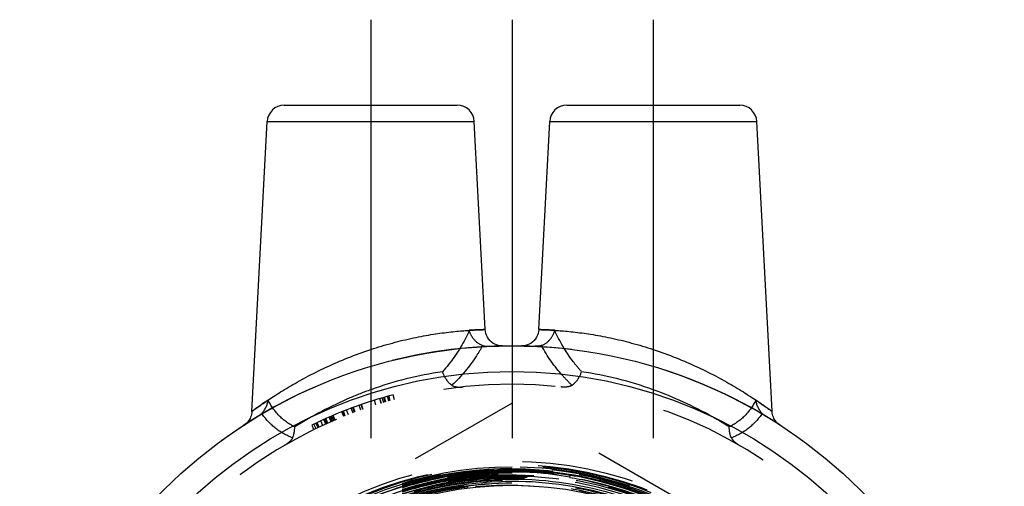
# Model space of a CAD drawing. Header units: millimetres. Extents: x 466.2 to 533.8, y 459.2 to 540.8.
# Tile 3 of 3: x 471.2 to 528.8, y 513.5 to 540.8. Entities that reach past the tile are written whole.
import ezdxf

# ---------------------------------------------------------------- set-up
doc = ezdxf.new("R2010")
doc.units = ezdxf.units.MM
doc.header["$LTSCALE"] = 65.185185
doc.linetypes.add('CENTER', pattern=[0.6, 0.375, -0.075, 0.075, -0.075])
doc.linetypes.add('HIDDEN', pattern=[0.2, 0.1, -0.1])
for name, color, linetype in [('ACHSEN_S', 7, 'CONTINUOUS'), ('FASEN', 7, 'CONTINUOUS'), ('KOERPER', 7, 'CONTINUOUS'), ('KONST.EL_MIT_GEO', 7, 'CONTINUOUS')]:
    doc.layers.add(name, color=color, linetype=linetype)

msp = doc.modelspace()

# ---------------------------------------------------------------- linework, layer by layer
at = {"layer": 'ACHSEN_S', "color": 2, "linetype": 'CENTER'}
msp.add_line((500, 540.775), (500, 459.161), dxfattribs=at)
at = {"layer": 'FASEN', "color": 7, "linetype": 'Continuous'}
for radius in [28.75, 27.25]:
    msp.add_circle((500, 492.975), radius, dxfattribs=at)
at = {"layer": 'KOERPER', "color": 2, "linetype": 'CENTER'}
for p, q in [((491.75, 540.775), (491.75, 513.158)), ((508.25, 540.775), (508.25, 512.51))]:
    msp.add_line(p, q, dxfattribs=at)
at = {"layer": 'KOERPER', "color": 8, "linetype": 'HIDDEN'}
msp.add_circle((500, 492.975), 28.75, dxfattribs=at)
at = {"layer": 'KONST.EL_MIT_GEO', "color": 7, "linetype": 'Continuous'}
for p, q in [((486.699, 535.775), (496.801, 535.775)), ((503.199, 535.775), (513.301, 535.775)), ((484.812, 517.885), (485.7, 534.827)), ((485.7, 534.827), (497.8, 534.827)), ((498.437, 522.667), (497.8, 534.827)), ((501.563, 522.667), (502.2, 534.827)), ((502.2, 534.827), (514.3, 534.827)), ((515.187, 517.895), (514.3, 534.827))]:
    msp.add_line(p, q, dxfattribs=at)
at = {"layer": 'KONST.EL_MIT_GEO', "color": 8, "linetype": 'HIDDEN'}
for p, q in [((492.506, 518.393), (492.421, 518.681)), ((492.596, 518.42), (492.512, 518.708)), ((492.633, 518.43), (492.549, 518.719)), ((492.815, 518.482), (492.734, 518.771)), ((492.826, 518.486), (492.745, 518.774)), ((492.885, 518.502), (492.804, 518.791)), ((493.141, 518.572), (493.064, 518.862)), ((500, 518.378), (478, 505.677)), ((490.715, 517.795), (490.61, 518.076)), ((490.807, 517.829), (490.703, 518.111)), ((490.848, 517.845), (490.745, 518.126)), ((491.18, 517.964), (491.08, 518.247)), ((491.289, 518.003), (491.191, 518.286)), ((491.306, 518.008), (491.207, 518.292)), ((492.054, 518.256), (491.964, 518.542)), ((492.367, 518.352), (492.28, 518.639)), ((492.377, 518.355), (492.291, 518.642)), ((522, 505.677), (500, 518.378)), ((489.434, 517.277), (489.314, 517.552)), ((489.479, 517.297), (489.36, 517.572)), ((489.493, 517.303), (489.374, 517.578)), ((489.567, 517.335), (489.449, 517.611)), ((489.64, 517.366), (489.523, 517.642)), ((489.668, 517.378), (489.551, 517.654)), ((490.183, 517.589), (490.072, 517.868)), ((490.226, 517.607), (490.115, 517.885)), ((490.261, 517.62), (490.151, 517.899)), ((490.448, 517.693), (490.34, 517.973)), ((488.304, 517.088), (488.435, 516.818)), ((488.558, 516.878), (488.429, 517.148)), ((488.679, 516.935), (488.551, 517.206)), ((488.568, 517.214), (488.696, 516.943)), ((488.745, 516.966), (488.618, 517.238)), ((488.955, 517.064), (488.83, 517.336)), ((489.13, 517.143), (489.007, 517.417)), ((489.19, 517.17), (489.067, 517.444)), ((489.243, 517.194), (489.122, 517.468)), ((503.385, 514.037), (503.409, 514.191))]:
    msp.add_line(p, q, dxfattribs=at)
at = {"layer": 'KONST.EL_MIT_GEO', "color": 7, "linetype": 'Continuous'}
for points in [[(499.452, 521.72), (499.333, 521.725), (499.215, 521.744), (499.101, 521.777), (498.991, 521.824), (498.888, 521.883), (498.792, 521.954), (498.706, 522.036), (498.63, 522.128), (498.565, 522.228), (498.513, 522.335), (498.473, 522.447), (498.448, 522.563), (498.437, 522.667)], [(501.563, 522.667), (501.552, 522.563), (501.527, 522.447), (501.487, 522.335), (501.435, 522.228), (501.37, 522.128), (501.294, 522.036), (501.208, 521.954), (501.112, 521.883), (501.009, 521.824), (500.899, 521.777), (500.785, 521.744), (500.667, 521.725), (500.548, 521.72)], [(484.812, 517.884), (484.812, 517.872), (484.803, 517.787), (484.786, 517.704), (484.764, 517.624), (484.735, 517.548), (484.702, 517.476), (484.663, 517.408), (484.619, 517.344), (484.572, 517.285), (484.522, 517.23), (484.469, 517.181), (484.413, 517.136), (484.358, 517.097)], [(515.642, 517.097), (515.587, 517.136), (515.531, 517.181), (515.478, 517.23), (515.428, 517.285), (515.381, 517.344), (515.337, 517.408), (515.298, 517.476), (515.265, 517.548), (515.236, 517.624), (515.214, 517.704), (515.197, 517.787), (515.188, 517.872), (515.188, 517.884)]]:
    msp.add_lwpolyline(points, dxfattribs=at)
at = {"layer": 'KONST.EL_MIT_GEO', "color": 8, "linetype": 'HIDDEN'}
msp.add_lwpolyline([(497.862, 513.502), (499.1, 513.574), (500.339, 513.571), (501.575, 513.493)], dxfattribs=at)
for radius in [22, 21.805, 21.75, 21.639, 21.5]:
    msp.add_circle((500, 492.975), radius, dxfattribs=at)
at = {"layer": 'KONST.EL_MIT_GEO', "color": 7, "linetype": 'Continuous'}
msp.add_circle((500, 492.975), 20.6, dxfattribs=at)
for centre, start, end in [((486.699, 534.775), 89.99991, 176.99999), ((496.801, 534.775), 3.00001, 90.00009), ((503.199, 534.775), 89.99991, 176.99999), ((513.301, 534.775), 3.00001, 90.00009)]:
    msp.add_arc(centre, 1, start, end, dxfattribs=at)
at = {"layer": 'KONST.EL_MIT_GEO', "color": 8, "linetype": 'HIDDEN'}
for centre, radius, start, end in [((500, 492.975), 28.75, 91.08779, 122.96108), ((500, 492.975), 28.75, 57.03878, 88.91221), ((499.008, 499.075), 21.352, 98.26346, 109.87251), ((500.956, 498.934), 21.497, 70.1668, 81.69723), ((500, 492.975), 26.5, 0, 180), ((500, 492.975), 26.8, 105, 115.86501), ((500.433, 496.723), 26.302, 123.92476, 126.43361), ((499.999, 492.965), 21.673, 89.99644, 254.54009), ((499.992, 492.975), 21.662, 71.45791, 89.97835), ((500, 492.975), 21.486, 85.35767, 256.68491), ((499.992, 492.954), 21.349, 89.97731, 226.50933), ((499.992, 492.954), 21.228, 89.97715, 226.51656), ((499.992, 492.954), 21.108, 89.97705, 226.51798), ((499.971, 492.968), 21.579, 89.92315, 119.93947), ((499.981, 492.97), 21.451, 89.9498, 119.95162), ((500.434, 492.956), 21.475, 86.51682, 93.14007), ((500.016, 492.923), 21.488, 80.93512, 92.02181), ((499.462, 492.972), 21.428, 79.45079, 90.54439), ((499.971, 492.982), 21.565, 62.13909, 89.92304), ((499.981, 492.98), 21.441, 61.47484, 89.94983), ((499.981, 492.98), 21.321, 61.39563, 89.94955), ((499.981, 492.98), 21.2, 62.15783, 89.94921), ((499.981, 492.98), 21.08, 62.15468, 89.94893), ((500.018, 492.965), 21.495, 80.92297, 85.40792), ((500.314, 492.867), 21.499, 72.49332, 81.74278), ((500.024, 492.933), 21.526, 71.70367, 80.95097), ((499.988, 492.957), 20.841, 89.9665, 200.70503), ((499.988, 492.957), 20.742, 90.95463, 200.7045), ((500, 492.975), 20.712, 57.21266, 122.16269), ((499.929, 493.066), 20.598, 60.62374, 122.12972), ((499.98, 492.999), 20.699, 89.94873, 90.93568), ((499.981, 492.981), 20.718, 57.16101, 89.95139)]:
    msp.add_arc(centre, radius, start, end, dxfattribs=at)
at = {"layer": 'KONST.EL_MIT_GEO', "color": 7, "linetype": 'Continuous'}
for points, knots in [([(491.75, 521.506), (492.168, 521.644), (492.997, 521.893), (494.22, 522.187), (495.362, 522.398), (496.242, 522.516), (496.868, 522.58), (497.265, 522.612), (497.609, 522.635), (497.895, 522.649), (498.096, 522.657), (498.226, 522.662), (498.301, 522.664), (498.355, 522.666), (498.403, 522.665), (498.416, 522.669), (498.439, 522.666), (498.437, 522.667)], [0, 0, 0, 0, 0.193949, 0.380827, 0.553651, 0.705554, 0.771715, 0.830449, 0.881166, 0.923371, 0.956641, 0.969822, 0.980649, 0.989098, 0.995151, 0.99879, 1, 1, 1, 1]), ([(501.563, 522.667), (501.561, 522.665), (501.584, 522.67), (501.597, 522.665), (501.645, 522.666), (501.699, 522.664), (501.774, 522.662), (501.904, 522.657), (502.105, 522.649), (502.391, 522.635), (502.735, 522.612), (503.132, 522.58), (503.758, 522.516), (504.638, 522.398), (505.78, 522.187), (507.003, 521.893), (507.832, 521.644), (508.25, 521.506)], [0, 0, 0, 0, 0.001211, 0.004851, 0.010905, 0.019355, 0.030183, 0.043365, 0.076636, 0.118842, 0.169559, 0.228294, 0.294455, 0.446358, 0.619181, 0.806057, 1, 1, 1, 1]), ([(484.812, 517.884), (484.816, 517.882), (484.823, 517.894), (484.836, 517.9), (484.861, 517.921), (484.904, 517.951), (484.97, 518), (485.054, 518.06), (485.198, 518.164), (485.419, 518.319), (485.727, 518.531), (486.09, 518.771), (486.502, 519.034), (487.132, 519.418), (488.01, 519.914), (489.164, 520.491), (490.421, 521.036), (491.3, 521.357), (491.75, 521.506)], [0, 0, 0, 0, 0.001525, 0.00342, 0.006061, 0.013553, 0.023941, 0.037114, 0.052939, 0.092001, 0.13998, 0.19572, 0.258191, 0.326463, 0.477351, 0.643069, 0.818937, 1, 1, 1, 1]), ([(508.25, 521.506), (508.7, 521.357), (509.579, 521.036), (510.835, 520.491), (511.99, 519.914), (512.868, 519.419), (513.498, 519.034), (513.91, 518.772), (514.272, 518.531), (514.581, 518.319), (514.829, 518.145), (514.998, 518.022), (515.093, 517.954), (515.148, 517.912), (515.164, 517.904), (515.19, 517.881), (515.188, 517.884)], [0, 0, 0, 0, 0.181034, 0.356877, 0.522579, 0.673458, 0.741736, 0.804205, 0.859958, 0.907941, 0.947014, 0.976028, 0.986415, 0.993924, 0.998477, 1, 1, 1, 1])]:
    msp.add_open_spline(points, degree=3, knots=knots, dxfattribs=at)
at = {"layer": 'KONST.EL_MIT_GEO', "color": 8, "linetype": 'HIDDEN'}
for points, knots in [([(497.507, 522.628), (497.413, 522.415), (496.99, 521.548), (496.425, 520.752), (495.939, 520.206)], [0, 0, 0, 0, 0.241719, 1, 1, 1, 1]), ([(498.437, 522.667), (498.433, 522.67), (498.411, 522.663), (498.368, 522.668), (498.293, 522.663), (498.191, 522.661), (498.059, 522.656), (497.828, 522.647), (497.641, 522.636), (497.507, 522.628)], [0, 0, 0, 0, 0.01603, 0.063939, 0.143576, 0.254563, 0.396429, 0.568628, 1, 1, 1, 1]), ([(498.282, 521.738), (498.092, 521.803), (497.748, 522.056), (497.556, 522.43), (497.507, 522.628)], [0, 0, 0, 0, 0.497197, 1, 1, 1, 1]), ([(502.493, 522.628), (502.359, 522.636), (502.172, 522.647), (501.941, 522.656), (501.809, 522.661), (501.707, 522.663), (501.632, 522.668), (501.589, 522.663), (501.567, 522.67), (501.563, 522.667)], [0, 0, 0, 0, 0.431387, 0.603592, 0.74546, 0.856446, 0.936078, 0.983981, 1, 1, 1, 1]), ([(501.718, 521.738), (501.908, 521.803), (502.252, 522.056), (502.444, 522.43), (502.493, 522.628)], [0, 0, 0, 0, 0.497194, 1, 1, 1, 1]), ([(504.061, 520.206), (503.894, 520.393), (503.281, 521.137), (502.781, 521.975), (502.493, 522.628)], [0, 0, 0, 0, 0.259917, 1, 1, 1, 1]), ([(498.282, 521.738), (498.171, 521.531), (497.671, 520.688), (497.032, 519.93), (496.495, 519.413)], [0, 0, 0, 0, 0.239316, 1, 1, 1, 1]), ([(498.282, 521.738), (498.31, 521.728), (498.427, 521.696), (498.55, 521.689), (498.641, 521.693)], [0, 0, 0, 0, 0.243144, 1, 1, 1, 1]), ([(501.718, 521.738), (501.69, 521.728), (501.573, 521.696), (501.45, 521.689), (501.359, 521.693)], [0, 0, 0, 0, 0.243144, 1, 1, 1, 1]), ([(503.505, 519.413), (503.32, 519.591), (502.639, 520.296), (502.061, 521.102), (501.718, 521.738)], [0, 0, 0, 0, 0.262262, 1, 1, 1, 1]), ([(496.495, 519.413), (496.366, 519.501), (496.14, 519.748), (495.994, 520.044), (495.939, 520.206)], [0, 0, 0, 0, 0.479138, 1, 1, 1, 1]), ([(503.505, 519.413), (503.567, 519.455), (503.813, 519.671), (503.981, 519.968), (504.061, 520.206)], [0, 0, 0, 0, 0.231057, 1, 1, 1, 1]), ([(496.495, 519.413), (496.583, 519.352), (496.81, 519.3), (497.03, 519.308), (497.145, 519.321)], [0, 0, 0, 0, 0.47903, 1, 1, 1, 1]), ([(503.505, 519.413), (503.417, 519.352), (503.19, 519.3), (502.97, 519.308), (502.855, 519.321)], [0, 0, 0, 0, 0.479028, 1, 1, 1, 1]), ([(491.75, 519.156), (491.34, 519.008), (489.804, 518.403), (488.338, 517.628), (487.311, 516.98)], [0, 0, 0, 0, 0.264169, 1, 1, 1, 1]), ([(512.689, 516.98), (512.367, 517.183), (510.951, 518.03), (509.443, 518.726), (508.25, 519.156)], [0, 0, 0, 0, 0.230988, 1, 1, 1, 1]), ([(487.311, 516.98), (486.97, 517.143), (486.352, 517.597), (485.924, 518.222), (485.754, 518.548)], [0, 0, 0, 0, 0.507436, 1, 1, 1, 1]), ([(514.246, 518.548), (514.076, 518.222), (513.648, 517.597), (513.03, 517.144), (512.689, 516.98)], [0, 0, 0, 0, 0.492603, 1, 1, 1, 1]), ([(515.188, 517.884), (515.183, 517.889), (515.16, 517.902), (515.115, 517.938), (515.037, 517.994), (514.878, 518.11), (514.612, 518.298), (514.38, 518.458), (514.246, 518.548)], [0, 0, 0, 0, 0.017067, 0.067629, 0.150991, 0.265751, 0.582039, 1, 1, 1, 1]), ([(487.189, 516.344), (486.816, 516.486), (486.128, 516.876), (485.601, 517.461), (485.387, 517.771)], [0, 0, 0, 0, 0.514601, 1, 1, 1, 1]), ([(514.613, 517.771), (514.399, 517.461), (513.872, 516.876), (513.184, 516.486), (512.811, 516.344)], [0, 0, 0, 0, 0.485539, 1, 1, 1, 1]), ([(487.189, 516.344), (487.21, 516.39), (487.286, 516.594), (487.312, 516.814), (487.311, 516.98)], [0, 0, 0, 0, 0.234861, 1, 1, 1, 1]), ([(512.811, 516.344), (512.79, 516.39), (512.714, 516.594), (512.688, 516.814), (512.689, 516.98)], [0, 0, 0, 0, 0.234871, 1, 1, 1, 1]), ([(487.189, 516.344), (487.144, 516.245), (486.981, 516.075), (486.794, 515.95), (486.693, 515.892)], [0, 0, 0, 0, 0.483742, 1, 1, 1, 1]), ([(512.811, 516.344), (512.856, 516.244), (513.019, 516.075), (513.206, 515.95), (513.307, 515.892)], [0, 0, 0, 0, 0.483735, 1, 1, 1, 1]), ([(514.046, 477.086), (515.774, 478.614), (518.753, 482.264), (521.208, 488.862), (521.41, 495.905), (519.335, 502.637), (515.206, 508.345), (509.461, 512.423), (502.71, 514.438), (495.671, 514.177), (489.087, 511.669), (483.658, 507.18), (479.958, 501.186), (478.377, 494.321), (479.082, 487.312), (481.998, 480.899), (486.817, 475.76), (493.028, 472.437), (499.977, 471.28), (506.93, 472.41), (513.154, 475.707), (517.995, 480.824), (520.944, 487.221), (521.69, 494.226), (520.156, 501.101), (516.503, 507.124), (511.117, 511.663), (504.562, 514.242), (497.527, 514.591), (490.749, 512.674), (484.939, 508.692), (480.704, 503.064), (478.487, 496.379), (478.519, 489.335), (480.797, 482.67), (485.081, 477.08), (490.925, 473.148), (497.717, 471.283), (504.749, 471.68), (511.288, 474.297), (516.653, 478.86), (520.286, 484.894), (521.809, 491.77), (521.065, 498.774), (518.131, 505.177), (513.313, 510.314), (507.112, 513.653), (500.171, 514.847), (493.211, 513.774), (486.952, 510.545), (482.043, 505.495), (478.991, 499.148), (478.112, 492.161), (479.496, 485.256), (482.999, 479.146), (488.259, 474.463), (494.732, 471.69), (501.75, 471.112), (508.59, 472.787), (514.547, 476.543), (519.007, 481.993), (521.512, 488.574), (521.805, 495.61), (519.855, 502.377), (515.871, 508.177), (512.111, 511.013), (510.071, 512.09)], [0, 0, 0, 0, 0.015624, 0.031248, 0.046871, 0.062495, 0.078119, 0.093743, 0.109367, 0.124991, 0.140615, 0.156239, 0.171863, 0.187487, 0.203112, 0.218736, 0.23436, 0.249984, 0.265609, 0.281233, 0.296858, 0.312482, 0.328107, 0.343731, 0.359356, 0.374981, 0.390605, 0.40623, 0.421855, 0.43748, 0.453104, 0.468729, 0.484354, 0.499979, 0.515604, 0.531229, 0.546854, 0.56248, 0.578105, 0.59373, 0.609355, 0.624981, 0.640606, 0.656231, 0.671857, 0.687482, 0.703108, 0.718733, 0.734359, 0.749984, 0.76561, 0.781236, 0.796862, 0.812487, 0.828113, 0.843739, 0.859365, 0.874991, 0.890617, 0.906243, 0.921869, 0.937495, 0.953121, 0.968748, 0.984374, 1, 1, 1, 1]), ([(500, 514.52), (498.59, 514.521), (495.762, 514.245), (491.69, 513.012), (487.935, 511.006), (484.644, 508.306), (481.943, 505.016), (479.937, 501.261), (478.702, 497.188), (478.286, 492.951), (478.704, 488.715), (479.94, 484.642), (481.947, 480.888), (484.648, 477.598), (487.938, 474.897), (491.692, 472.889), (495.763, 471.651), (498.59, 471.371), (500, 471.37)], [0, 0, 0, 0, 0.062502, 0.124999, 0.187499, 0.249999, 0.312499, 0.374999, 0.437498, 0.499998, 0.562499, 0.624999, 0.687499, 0.75, 0.812499, 0.875, 0.937498, 1, 1, 1, 1]), ([(500, 514.399), (498.598, 514.401), (495.786, 514.126), (491.736, 512.899), (488.002, 510.905), (484.729, 508.22), (482.044, 504.948), (480.049, 501.215), (478.821, 497.164), (478.407, 492.951), (478.823, 488.739), (480.052, 484.688), (482.048, 480.955), (484.734, 477.683), (488.005, 474.998), (491.738, 473.001), (495.787, 471.77), (498.598, 471.492), (500, 471.49)], [0, 0, 0, 0, 0.062502, 0.125001, 0.187502, 0.250001, 0.312502, 0.375002, 0.437502, 0.500002, 0.562501, 0.625001, 0.687501, 0.750001, 0.8125, 0.875001, 0.937498, 1, 1, 1, 1]), ([(500, 514.279), (498.606, 514.28), (495.81, 514.007), (491.783, 512.787), (488.069, 510.805), (484.815, 508.135), (482.145, 504.881), (480.161, 501.169), (478.94, 497.14), (478.528, 492.951), (478.942, 488.763), (480.164, 484.735), (482.149, 481.023), (484.819, 477.769), (488.072, 475.098), (491.784, 473.113), (495.81, 471.889), (498.606, 471.612), (500, 471.611)], [0, 0, 0, 0, 0.062501, 0.124999, 0.187498, 0.249998, 0.312497, 0.374997, 0.437497, 0.499997, 0.562496, 0.624996, 0.687496, 0.749998, 0.812498, 0.874999, 0.937498, 1, 1, 1, 1]), ([(480.539, 485.606), (481.341, 483.489), (483.656, 479.487), (488.859, 474.941), (495.253, 472.309), (502.153, 471.875), (508.827, 473.683), (514.564, 477.54), (518.758, 483.037), (520.963, 489.589), (520.946, 496.503), (518.709, 503.045), (514.491, 508.522), (508.737, 512.356), (502.058, 514.14), (495.16, 513.688), (488.771, 511.048), (483.565, 506.499), (480.093, 500.521), (478.718, 493.746), (479.587, 486.888), (482.605, 480.668), (487.456, 475.743), (493.628, 472.629), (500.471, 471.654), (507.268, 472.919), (513.302, 476.29), (517.943, 481.414), (520.702, 487.752), (521.292, 494.639), (519.651, 501.354), (515.953, 507.193), (510.583, 511.547), (504.105, 513.959), (497.196, 514.178), (490.579, 512.182), (484.942, 508.181), (480.876, 502.592), (478.802, 495.998), (478.938, 489.087), (481.267, 482.58), (485.547, 477.152), (491.332, 473.369), (498.019, 471.624), (504.915, 472.097), (511.302, 474.738), (516.518, 479.273), (520.022, 485.231), (521.451, 491.993), (520.657, 498.859), (517.725, 505.118), (512.957, 510.121), (506.848, 513.353), (500.029, 514.478), (493.205, 513.383), (487.081, 510.18), (482.288, 505.201), (479.321, 498.959), (478.484, 492.099), (479.864, 485.327), (483.317, 479.341), (488.487, 474.756), (494.843, 472.043), (501.732, 471.481), (508.44, 473.123), (512.348, 475.588), (514.046, 477.086)], [0, 0, 0, 0, 0.015624, 0.031248, 0.046871, 0.062495, 0.078119, 0.093743, 0.109367, 0.124991, 0.140615, 0.156239, 0.171863, 0.187487, 0.203111, 0.218736, 0.23436, 0.249984, 0.265608, 0.281233, 0.296857, 0.312482, 0.328106, 0.343731, 0.359355, 0.37498, 0.390605, 0.40623, 0.421854, 0.437479, 0.453104, 0.468729, 0.484354, 0.499979, 0.515604, 0.531229, 0.546854, 0.562479, 0.578104, 0.59373, 0.609355, 0.62498, 0.640606, 0.656231, 0.671856, 0.687482, 0.703107, 0.718733, 0.734359, 0.749984, 0.76561, 0.781236, 0.796861, 0.812487, 0.828113, 0.843739, 0.859365, 0.874991, 0.890617, 0.906243, 0.921869, 0.937495, 0.953121, 0.968747, 0.984374, 1, 1, 1, 1]), ([(500, 514.158), (498.614, 514.16), (495.833, 513.888), (491.829, 512.675), (488.137, 510.704), (484.901, 508.049), (482.246, 504.813), (480.273, 501.122), (479.059, 497.117), (478.65, 492.951), (479.061, 488.786), (480.276, 484.781), (482.25, 481.09), (484.905, 477.855), (488.14, 475.199), (491.831, 473.225), (495.834, 472.008), (498.614, 471.733), (500, 471.731)], [0, 0, 0, 0, 0.062502, 0.125002, 0.187502, 0.250002, 0.312501, 0.375001, 0.437501, 0.500001, 0.562501, 0.625001, 0.6875, 0.75, 0.8125, 0.875, 0.937498, 1, 1, 1, 1]), ([(500, 471.49), (501.406, 471.489), (504.226, 471.764), (508.287, 472.994), (512.032, 474.994), (515.313, 477.687), (518.006, 480.968), (520.007, 484.712), (521.238, 488.774), (521.653, 492.999), (521.237, 497.223), (520.004, 501.285), (518.002, 505.028), (515.309, 508.31), (512.028, 511.003), (508.285, 513.005), (504.225, 514.239), (501.406, 514.519), (500, 514.52)], [0, 0, 0, 0, 0.062501, 0.124999, 0.187499, 0.249998, 0.312498, 0.374998, 0.437497, 0.499998, 0.5625, 0.625, 0.687501, 0.750001, 0.8125, 0.875001, 0.937498, 1, 1, 1, 1]), ([(500, 471.611), (501.398, 471.61), (504.202, 471.883), (508.241, 473.107), (511.964, 475.095), (515.228, 477.773), (517.905, 481.035), (519.895, 484.758), (521.119, 488.798), (521.532, 492.999), (521.118, 497.199), (519.892, 501.238), (517.901, 504.961), (515.224, 508.224), (511.961, 510.902), (508.239, 512.893), (504.202, 514.12), (501.398, 514.398), (500, 514.399)], [0, 0, 0, 0, 0.062502, 0.124999, 0.187499, 0.249999, 0.312499, 0.374999, 0.437499, 0.499999, 0.562499, 0.624999, 0.687499, 0.749999, 0.812499, 0.875, 0.937498, 1, 1, 1, 1]), ([(514.079, 477.048), (515.681, 478.461), (518.472, 481.796), (520.966, 487.8), (521.562, 494.278), (520.202, 500.639), (517.011, 506.308), (512.276, 510.769), (506.434, 513.621), (502.136, 514.277), (500, 514.279)], [0, 0, 0, 0, 0.125, 0.25, 0.375002, 0.500001, 0.625, 0.75, 0.875, 1, 1, 1, 1]), ([(500, 471.852), (501.382, 471.851), (504.155, 472.121), (508.148, 473.331), (511.83, 475.297), (515.056, 477.944), (517.704, 481.17), (519.671, 484.851), (520.882, 488.845), (521.29, 492.999), (520.88, 497.152), (519.668, 501.146), (517.7, 504.826), (515.052, 508.052), (511.827, 510.7), (508.146, 512.669), (504.154, 513.882), (501.382, 514.157), (500, 514.158)], [0, 0, 0, 0, 0.062502, 0.125, 0.1875, 0.249999, 0.312499, 0.374999, 0.437499, 0.499998, 0.562498, 0.624998, 0.687498, 0.749998, 0.812498, 0.874998, 0.937497, 1, 1, 1, 1]), ([(509.592, 511.181), (508.298, 511.889), (505.548, 513.03), (501.161, 513.821), (496.705, 513.662), (492.383, 512.564), (488.391, 510.579), (484.905, 507.798), (482.08, 504.349), (480.037, 500.386), (478.865, 496.085), (478.611, 491.634), (479.283, 487.227), (480.85, 483.054), (483.242, 479.292), (486.353, 476.1), (490.05, 473.612), (492.805, 472.489), (494.221, 472.074)], [0, 0, 0, 0, 0.062496, 0.124989, 0.187484, 0.249981, 0.312478, 0.374976, 0.437475, 0.499975, 0.562475, 0.624976, 0.687479, 0.749981, 0.812485, 0.874989, 0.937492, 1, 1, 1, 1]), ([(500, 514.038), (498.622, 514.039), (495.857, 513.769), (491.875, 512.563), (488.204, 510.603), (484.987, 507.963), (482.347, 504.746), (480.385, 501.076), (479.178, 497.093), (478.771, 492.951), (479.18, 488.81), (480.388, 484.828), (482.351, 481.158), (484.991, 477.941), (488.207, 475.3), (491.877, 473.337), (495.858, 472.127), (498.622, 471.853), (500, 471.852)], [0, 0, 0, 0, 0.062501, 0.124999, 0.187498, 0.249998, 0.312497, 0.374997, 0.437496, 0.499996, 0.562497, 0.624997, 0.687498, 0.75, 0.8125, 0.875001, 0.937498, 1, 1, 1, 1]), ([(494.188, 472.775), (492.987, 473.122), (490.643, 474.032), (487.428, 475.999), (484.614, 478.506), (482.29, 481.473), (480.53, 484.807), (479.391, 488.4), (478.909, 492.138), (479.1, 495.902), (479.958, 499.573), (481.454, 503.032), (483.543, 506.17), (486.156, 508.886), (489.211, 511.093), (492.611, 512.721), (496.245, 513.718), (498.75, 513.94), (500, 513.939)], [0, 0, 0, 0, 0.062499, 0.124999, 0.1875, 0.250001, 0.312503, 0.375003, 0.437504, 0.500004, 0.562503, 0.625003, 0.687502, 0.750002, 0.812501, 0.875002, 0.937499, 1, 1, 1, 1]), ([(500, 513.918), (498.63, 513.919), (495.881, 513.651), (491.922, 512.451), (488.271, 510.502), (485.072, 507.877), (482.447, 504.679), (480.497, 501.029), (479.297, 497.069), (478.892, 492.951), (479.299, 488.833), (480.501, 484.874), (482.452, 481.225), (485.077, 478.026), (488.275, 475.401), (491.924, 473.449), (495.881, 472.246), (498.63, 471.973), (500, 471.972)], [0, 0, 0, 0, 0.062502, 0.125001, 0.187502, 0.250002, 0.312503, 0.375003, 0.437502, 0.500002, 0.562501, 0.625001, 0.687501, 0.750001, 0.8125, 0.875001, 0.937498, 1, 1, 1, 1]), ([(500, 472.071), (498.636, 472.072), (495.901, 472.343), (491.962, 473.541), (488.33, 475.484), (485.147, 478.097), (482.534, 481.28), (480.592, 484.912), (479.396, 488.853), (478.992, 492.951), (479.394, 497.05), (480.589, 500.991), (482.53, 504.623), (485.143, 507.807), (488.327, 510.419), (491.96, 512.359), (495.9, 513.553), (498.636, 513.82), (500, 513.819)], [0, 0, 0, 0, 0.062502, 0.124999, 0.1875, 0.249999, 0.312499, 0.374999, 0.437499, 0.499998, 0.562498, 0.624997, 0.687497, 0.749998, 0.812498, 0.874999, 0.937498, 1, 1, 1, 1]), ([(510.033, 511.014), (508.393, 511.928), (505.724, 512.969), (502.008, 513.591), (498.24, 513.704), (493.554, 512.875), (489.269, 510.807), (486.278, 508.512), (483.626, 505.833), (481.037, 501.839), (479.344, 496.395), (479.182, 490.694), (480.564, 485.162), (483.387, 480.207), (487.442, 476.196), (492.427, 473.428), (497.975, 472.105), (503.673, 472.326), (509.101, 474.073), (513.858, 477.219), (517.593, 481.528), (520.029, 486.684), (520.988, 492.305), (520.4, 497.977), (518.307, 503.282), (514.866, 507.829), (510.328, 511.282), (505.029, 513.39), (499.359, 513.995), (493.736, 513.056), (489.425, 511.039), (486.406, 508.783), (483.718, 506.14), (481.071, 502.187), (479.585, 497.667), (479.157, 493.922), (479.237, 490.155), (479.876, 487.363), (480.539, 485.606)], [0, 0, 0, 0, 0.03124, 0.046897, 0.062554, 0.093794, 0.125034, 0.140691, 0.156347, 0.187588, 0.218828, 0.250069, 0.281309, 0.31255, 0.343791, 0.375031, 0.406272, 0.437513, 0.468754, 0.499994, 0.531235, 0.562476, 0.593717, 0.624959, 0.6562, 0.687441, 0.718682, 0.749923, 0.781165, 0.812406, 0.843648, 0.859304, 0.874961, 0.906203, 0.937444, 0.953101, 0.968758, 1, 1, 1, 1]), ([(500, 471.972), (501.374, 471.971), (504.131, 472.24), (508.101, 473.443), (511.762, 475.398), (514.97, 478.03), (517.603, 481.238), (519.559, 484.898), (520.763, 488.869), (521.168, 492.999), (520.761, 497.128), (519.556, 501.099), (517.599, 504.759), (514.966, 507.967), (511.759, 510.6), (508.1, 512.557), (504.131, 513.763), (501.374, 514.037), (500, 514.038)], [0, 0, 0, 0, 0.062501, 0.124999, 0.1875, 0.25, 0.312499, 0.374999, 0.437499, 0.499999, 0.562499, 0.624999, 0.6875, 0.75, 0.8125, 0.875, 0.937498, 1, 1, 1, 1]), ([(500, 513.939), (502.102, 513.937), (506.331, 513.292), (512.08, 510.486), (516.739, 506.095), (519.879, 500.517), (521.218, 494.258), (520.631, 487.882), (518.177, 481.975), (515.43, 478.693), (513.855, 477.303)], [0, 0, 0, 0, 0.125001, 0.250001, 0.375001, 0.500003, 0.625003, 0.750002, 0.875001, 1, 1, 1, 1]), ([(500, 472.093), (501.367, 472.091), (504.107, 472.359), (508.055, 473.555), (511.695, 475.498), (514.885, 478.116), (517.502, 481.305), (519.447, 484.944), (520.644, 488.892), (521.047, 492.999), (520.642, 497.105), (519.444, 501.053), (517.498, 504.691), (514.881, 507.881), (511.692, 510.499), (508.053, 512.445), (504.107, 513.645), (501.367, 513.916), (500, 513.918)], [0, 0, 0, 0, 0.062502, 0.124999, 0.187499, 0.249999, 0.312499, 0.374999, 0.437499, 0.499999, 0.562499, 0.624998, 0.687498, 0.749999, 0.812499, 0.875, 0.937498, 1, 1, 1, 1]), ([(500, 513.819), (502.089, 513.817), (506.295, 513.175), (512.01, 510.385), (516.643, 506.02), (519.765, 500.474), (521.096, 494.251), (520.512, 487.912), (518.072, 482.039), (515.342, 478.776), (513.775, 477.394)], [0, 0, 0, 0, 0.125001, 0.250001, 0.375003, 0.500003, 0.625002, 0.750002, 0.875001, 1, 1, 1, 1]), ([(500, 472.213), (501.359, 472.212), (504.084, 472.478), (508.009, 473.667), (511.627, 475.599), (514.799, 478.201), (517.401, 481.372), (519.335, 484.99), (520.525, 488.916), (520.926, 492.999), (520.523, 497.081), (519.331, 501.007), (517.397, 504.624), (514.795, 507.795), (511.624, 510.398), (508.007, 512.333), (504.083, 513.526), (501.359, 513.796), (500, 513.797)], [0, 0, 0, 0, 0.062501, 0.124999, 0.187498, 0.249998, 0.312499, 0.375, 0.437499, 0.500001, 0.562501, 0.625001, 0.687501, 0.75, 0.8125, 0.875001, 0.937498, 1, 1, 1, 1]), ([(503.385, 514.037), (504.823, 513.79), (507.658, 512.998), (511.571, 510.966), (514.986, 508.175), (517.754, 504.741), (519.755, 500.81), (520.902, 496.551), (521.144, 492.148), (520.691, 489.239), (520.317, 487.828)], [0, 0, 0, 0, 0.125007, 0.250005, 0.375007, 0.500007, 0.625007, 0.750006, 0.874999, 1, 1, 1, 1])]:
    msp.add_open_spline(points, degree=3, knots=knots, dxfattribs=at)
for points in [[(485.387, 517.771), (485.589, 517.974), (485.716, 518.264), (485.754, 518.548)], [(514.613, 517.771), (514.411, 517.974), (514.284, 518.264), (514.246, 518.548)], [(485.387, 517.771), (485.324, 517.708), (485.251, 517.653), (485.174, 517.607)], [(514.613, 517.771), (514.676, 517.708), (514.749, 517.653), (514.826, 517.607)]]:
    msp.add_open_spline(points, degree=3, dxfattribs=at)

doc.saveas('drawing.dxf')
